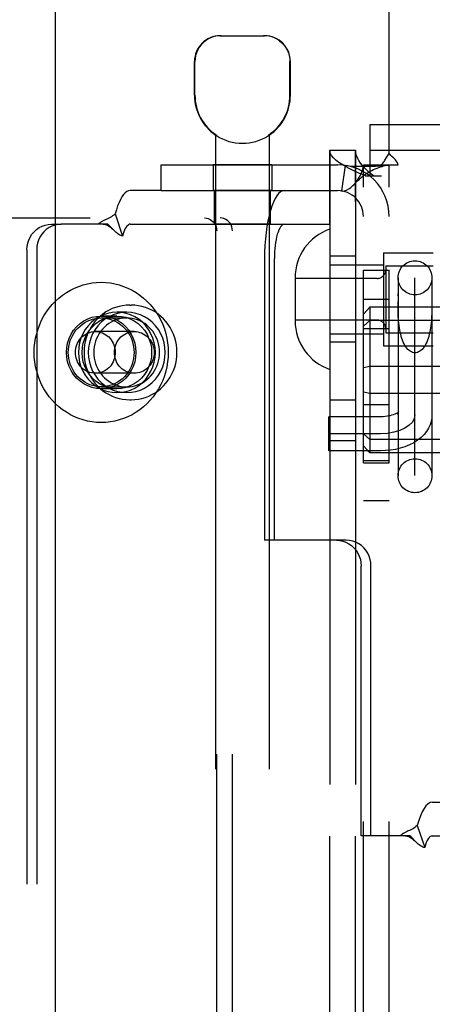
# Model space of a CAD drawing. Header units: inches. Extents: x 0 to 268, y 0 to 173.
# Tile 13 of 30: x 82.178 to 83.138, y 94.42 to 96.708. Entities that reach past the tile are written whole.
import ezdxf

# ---------------------------------------------------------------- set-up
doc = ezdxf.new("R2010")
doc.units = ezdxf.units.IN
doc.header["$LTSCALE"] = 14.739934
doc.header["$MEASUREMENT"] = 0
doc.linetypes.add('HIDDEN', pattern=[0.2, 0.1, -0.1])
doc.layers.get('0').update_dxf_attribs({"linetype": 'CONTINUOUS'})
for name, color, linetype in [('02___PRT_ALL_AXES', 7, 'CONTINUOUS'), ('03___PRT_ALL_CURVES', 7, 'CONTINUOUS'), ('DEFAULT_2', 8, 'HIDDEN'), ('DIMENSIONS', 7, 'CONTINUOUS')]:
    doc.layers.add(name, color=color, linetype=linetype)
doc.styles.get("Standard").update_dxf_attribs({"font": 'arial.ttf'})
doc.dimstyles.new('DIMSTYLE_1', dxfattribs={"dimtxt": 1.182348, "dimasz": 1.576464, "dimexe": 0.09, "dimexo": 0.07, "dimgap": 0.0375, "dimtad": 0, "dimtih": 1, "dimtoh": 1, "dimzin": 4, "dimdsep": 46, "dimtxsty": 'Standard', "dimblk": '_FILLED', "dimblk1": '_FILLED', "dimblk2": '_FILLED', "dimcen": 0.09, "dimazin": 1, "dimtfac": 1, "dimtdec": 3, "dimtofl": 0, "dimtmove": 0, "dimatfit": 3, "dimldrblk": '_FILLED', "dimfxl": 1, "dimtolj": 1, "dimtzin": 4, "dimarcsym": 0})

# ---------------------------------------------------------------- blocks, each defined once
blk = doc.blocks.new('_FILLED')
at = {"color": 0, "linetype": 'ByBlock'}
blk.add_solid([(0, 0), (-1, 0.2), (-1, -0.2)], dxfattribs=at)
blk = doc.blocks.new('*D17')
at = {"layer": 'DIMENSIONS', "color": 2, "linetype": 'Continuous'}
for p, q in [((78.6362, 102.3558), (76.1853, 102.3558)), ((82.2612, 102.3558), (85.4141, 102.3558))]:
    blk.add_line(p, q, dxfattribs=at)
at = {"layer": 'DIMENSIONS', "color": 2, "linetype": 'Continuous', "xscale": 1.5764635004, "yscale": 1.5764635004, "zscale": 1.5764635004}
blk.add_blockref('_FILLED', (78.6362, 102.3558), dxfattribs=at)
at = {"layer": 'DIMENSIONS', "color": 2, "linetype": 'Continuous', "xscale": 1.5764635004, "yscale": 1.5764635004, "zscale": 1.5764635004, "rotation": 180}
blk.add_blockref('_FILLED', (82.2612, 102.3558), dxfattribs=at)
at = {"layer": 'DIMENSIONS', "color": 2, "linetype": 'Continuous', "insert": (75.5941, 102.947), "char_height": 1.18235, "width": 3.212997, "attachment_point": 3, "line_spacing_factor": 0.9}
blk.add_mtext('3.63', dxfattribs=at)

msp = doc.modelspace()

# ---------------------------------------------------------------- linework, layer by layer
at = {"color": 3, "linetype": 'Continuous'}
msp.add_line((82.2612, 130.1419), (82.2612, 59.8499), dxfattribs=at)
at = {"layer": '02___PRT_ALL_AXES', "color": 8, "linetype": 'HIDDEN'}
for p, q in [((82.5849, 96.5324), (82.5849, 96.6109)), ((82.8079, 96.5324), (82.8079, 96.6109)), ((82.6339, 96.44), (82.6339, 92.9709)), ((82.6357, 96.44), (82.6339, 96.44)), ((82.6357, 96.44), (82.6357, 96.4388)), ((82.7571, 96.44), (82.7571, 96.4388)), ((82.7589, 96.44), (82.7571, 96.44)), ((82.7589, 96.44), (82.7589, 92.9709)), ((82.8997, 93.3369), (82.8997, 96.4049)), ((82.9597, 93.3369), (82.9597, 96.4049)), ((82.6284, 96.3709), (82.6284, 96.3109)), ((82.7644, 96.3709), (82.6284, 96.3709)), ((82.7644, 96.3709), (82.7644, 96.3109)), ((82.7644, 96.3109), (82.6284, 96.3109)), ((82.6314, 96.2329), (82.6314, 96.3109)), ((82.7614, 96.2329), (82.7614, 96.3109)), ((82.7614, 96.2329), (82.6314, 96.2329)), ((83.0247, 96.1664), (83.0247, 95.9504)), ((83.0247, 96.1664), (83.1397, 96.1664)), ((82.9597, 96.1584), (82.8997, 96.1584)), ((82.9777, 95.6779), (82.9777, 96.1264)), ((82.9777, 96.1264), (83.0377, 96.1264)), ((83.0377, 95.6779), (83.0377, 96.1264)), ((82.4342, 96.0449), (82.438, 96.0449)), ((82.9777, 96.0584), (83.0377, 96.0584)), ((82.4273, 96.0284), (82.4045, 96.0284)), ((82.4045, 96.0194), (82.3679, 96.0194)), ((82.9777, 95.9904), (83.0377, 95.9904)), ((82.9597, 95.9584), (82.8997, 95.9584)), ((83.0247, 95.9504), (83.1397, 95.9504)), ((82.4045, 95.8504), (82.3679, 95.8504)), ((82.4273, 95.8414), (82.4045, 95.8414)), ((82.4342, 95.8249), (82.438, 95.8249)), ((82.8997, 95.8249), (82.9597, 95.8249)), ((82.9777, 95.8139), (83.0377, 95.8139)), ((82.8997, 95.7299), (82.9597, 95.7299)), ((82.9777, 95.6834), (83.0377, 95.6834)), ((82.9777, 95.6779), (83.0377, 95.6779)), ((82.9777, 95.5909), (83.0377, 95.5909))]:
    msp.add_line(p, q, dxfattribs=at)
for points in [[(82.4045, 96.0284), (82.3936, 96.0277), (82.3831, 96.0256), (82.3728, 96.0223), (82.3629, 96.0176), (82.3537, 96.0118), (82.3452, 96.0048), (82.3376, 95.9969), (82.3309, 95.988), (82.3253, 95.9783), (82.3209, 95.968), (82.3177, 95.9572), (82.3157, 95.9461), (82.3151, 95.9349), (82.3157, 95.9236), (82.3177, 95.9125), (82.3209, 95.9017), (82.3253, 95.8914), (82.3309, 95.8817), (82.3376, 95.8729), (82.3452, 95.8649), (82.3537, 95.8579), (82.3629, 95.8521), (82.3728, 95.8474), (82.3831, 95.8441), (82.3936, 95.8421), (82.4045, 95.8414)], [(82.4273, 96.0284), (82.4164, 96.0277), (82.4059, 96.0256), (82.3956, 96.0223), (82.3857, 96.0176), (82.3765, 96.0118), (82.368, 96.0048), (82.3604, 95.9969), (82.3537, 95.988), (82.3481, 95.9783), (82.3437, 95.968), (82.3405, 95.9572), (82.3385, 95.9461), (82.3379, 95.9349), (82.3385, 95.9236), (82.3405, 95.9125), (82.3437, 95.9017), (82.3481, 95.8914), (82.3537, 95.8817), (82.3604, 95.8729), (82.368, 95.8649), (82.3765, 95.8579), (82.3857, 95.8521), (82.3956, 95.8474), (82.4059, 95.8441), (82.4164, 95.8421), (82.4273, 95.8414)], [(82.4045, 95.8414), (82.4153, 95.8421), (82.4259, 95.8441), (82.4362, 95.8474), (82.446, 95.8521), (82.4553, 95.8579), (82.4638, 95.8649), (82.4714, 95.8729), (82.4781, 95.8817), (82.4837, 95.8914), (82.4881, 95.9017), (82.4913, 95.9125), (82.4933, 95.9236), (82.4939, 95.9349), (82.4933, 95.9461), (82.4913, 95.9572), (82.4881, 95.968), (82.4837, 95.9783), (82.4781, 95.988), (82.4714, 95.9969), (82.4638, 96.0048), (82.4553, 96.0118), (82.446, 96.0176), (82.4362, 96.0223), (82.4259, 96.0256), (82.4153, 96.0277), (82.4045, 96.0284)], [(82.4273, 95.8414), (82.4382, 95.8421), (82.4487, 95.8441), (82.459, 95.8474), (82.4689, 95.8521), (82.4781, 95.8579), (82.4866, 95.8649), (82.4942, 95.8729), (82.5009, 95.8817), (82.5065, 95.8914), (82.5109, 95.9017), (82.5141, 95.9125), (82.5161, 95.9236), (82.5167, 95.9349), (82.5161, 95.9461), (82.5141, 95.9572), (82.5109, 95.968), (82.5065, 95.9783), (82.5009, 95.988), (82.4942, 95.9969), (82.4866, 96.0048), (82.4781, 96.0118), (82.4689, 96.0176), (82.459, 96.0223), (82.4487, 96.0256), (82.4382, 96.0277), (82.4273, 96.0284)], [(82.3679, 95.8504), (82.3573, 95.8511), (82.347, 95.8532), (82.337, 95.8568), (82.3275, 95.8617), (82.3188, 95.8678), (82.3108, 95.8751), (82.3038, 95.8834), (82.298, 95.8926), (82.2933, 95.9025), (82.2899, 95.913), (82.2878, 95.9238), (82.2871, 95.9349), (82.2878, 95.9459), (82.2899, 95.9567), (82.2933, 95.9672), (82.298, 95.9771), (82.3038, 95.9863), (82.3108, 95.9946), (82.3188, 96.0019), (82.3275, 96.008), (82.337, 96.0129), (82.347, 96.0165), (82.3573, 96.0186), (82.3679, 96.0194)], [(82.4045, 95.8504), (82.3939, 95.8511), (82.3836, 95.8532), (82.3736, 95.8568), (82.3641, 95.8617), (82.3553, 95.8678), (82.3474, 95.8751), (82.3404, 95.8834), (82.3345, 95.8926), (82.3298, 95.9025), (82.3264, 95.913), (82.3244, 95.9238), (82.3237, 95.9349), (82.3244, 95.9459), (82.3264, 95.9567), (82.3298, 95.9672), (82.3345, 95.9771), (82.3404, 95.9863), (82.3474, 95.9946), (82.3553, 96.0019), (82.3641, 96.008), (82.3736, 96.0129), (82.3836, 96.0165), (82.3939, 96.0186), (82.4045, 96.0194)], [(82.4273, 96.0149), (82.421, 96.0146), (82.4147, 96.0138), (82.4085, 96.0124), (82.4025, 96.0105), (82.3966, 96.0081), (82.3909, 96.0052), (82.3855, 96.0018), (82.3803, 95.998), (82.3755, 95.9937), (82.371, 95.989), (82.3669, 95.984), (82.3633, 95.9786), (82.36, 95.9729), (82.3572, 95.967), (82.3549, 95.9608), (82.3531, 95.9545), (82.3518, 95.948), (82.3511, 95.9415), (82.3508, 95.9349)], [(82.3679, 96.0194), (82.3786, 96.0186), (82.3889, 96.0165), (82.3989, 96.0129), (82.4084, 96.008), (82.4171, 96.0019), (82.4251, 95.9946), (82.4321, 95.9863), (82.4379, 95.9771), (82.4426, 95.9672), (82.446, 95.9567), (82.4481, 95.9459), (82.4488, 95.9349), (82.4481, 95.9238), (82.446, 95.913), (82.4426, 95.9025), (82.4379, 95.8926), (82.4321, 95.8834), (82.4251, 95.8751), (82.4171, 95.8678), (82.4084, 95.8617), (82.3989, 95.8568), (82.3889, 95.8532), (82.3786, 95.8511), (82.3679, 95.8504)], [(82.4045, 96.0194), (82.4151, 96.0186), (82.4254, 96.0165), (82.4354, 96.0129), (82.4449, 96.008), (82.4537, 96.0019), (82.4616, 95.9946), (82.4686, 95.9863), (82.4745, 95.9771), (82.4791, 95.9672), (82.4825, 95.9567), (82.4846, 95.9459), (82.4853, 95.9349), (82.4846, 95.9238), (82.4825, 95.913), (82.4791, 95.9025), (82.4745, 95.8926), (82.4686, 95.8834), (82.4616, 95.8751), (82.4537, 95.8678), (82.4449, 95.8617), (82.4354, 95.8568), (82.4254, 95.8532), (82.4151, 95.8511), (82.4045, 95.8504)], [(82.5038, 95.9349), (82.5035, 95.9415), (82.5028, 95.948), (82.5015, 95.9545), (82.4997, 95.9608), (82.4974, 95.967), (82.4946, 95.9729), (82.4913, 95.9786), (82.4877, 95.984), (82.4836, 95.989), (82.4791, 95.9937), (82.4743, 95.998), (82.4691, 96.0018), (82.4637, 96.0052), (82.458, 96.0081), (82.4521, 96.0105), (82.4461, 96.0124), (82.4399, 96.0138), (82.4336, 96.0146), (82.4273, 96.0149)], [(82.3508, 95.9349), (82.3511, 95.9282), (82.3518, 95.9217), (82.3531, 95.9152), (82.3549, 95.9089), (82.3572, 95.9027), (82.36, 95.8968), (82.3633, 95.8911), (82.3669, 95.8857), (82.371, 95.8807), (82.3755, 95.876), (82.3803, 95.8717), (82.3855, 95.8679), (82.3909, 95.8645), (82.3966, 95.8616), (82.4025, 95.8592), (82.4085, 95.8573), (82.4147, 95.8559), (82.421, 95.8551), (82.4273, 95.8549)], [(82.4273, 95.8549), (82.4336, 95.8551), (82.4399, 95.8559), (82.4461, 95.8573), (82.4521, 95.8592), (82.458, 95.8616), (82.4637, 95.8645), (82.4691, 95.8679), (82.4743, 95.8717), (82.4791, 95.876), (82.4836, 95.8807), (82.4877, 95.8857), (82.4913, 95.8911), (82.4946, 95.8968), (82.4974, 95.9027), (82.4997, 95.9089), (82.5015, 95.9152), (82.5028, 95.9217), (82.5035, 95.9282), (82.5038, 95.9349)]]:
    msp.add_lwpolyline(points, dxfattribs=at)
for radius, start, end in [(0.1115, 180, 235.907), (0.1105, 180, 236.6915), (0.1105, 303.3085, 360), (0.1115, 304.093, 360), (0.1115, 237.033, 302.967)]:
    msp.add_arc((82.6964, 96.5324), radius, start, end, dxfattribs=at)
at = {"layer": '03___PRT_ALL_CURVES', "color": 8, "linetype": 'HIDDEN'}
for p, q in [((83.0977, 95.6486), (83.0977, 96.108)), ((83.0177, 95.7459), (82.8977, 95.7459))]:
    msp.add_line(p, q, dxfattribs=at)
msp.add_lwpolyline([(83.0977, 95.7895), (83.0961, 95.781), (83.0916, 95.7729), (83.0843, 95.7654), (83.0742, 95.7586), (83.0622, 95.7532), (83.0484, 95.7492), (83.0335, 95.7467), (83.0177, 95.7459)], dxfattribs=at)
at = {"layer": 'DEFAULT_2', "color": 8, "linetype": 'HIDDEN'}
for p, q in [((83.0377, 96.397), (83.0377, 97.2459)), ((82.6449, 96.6709), (82.7479, 96.6709)), ((82.5859, 96.5324), (82.5859, 96.6109)), ((82.8069, 96.5324), (82.8069, 96.6109)), ((82.9932, 96.3449), (82.9932, 96.4649)), ((82.9932, 96.4649), (84.7122, 96.4649)), ((82.8997, 96.4049), (82.8997, 93.3369)), ((82.8997, 96.4049), (82.9597, 96.4049)), ((82.9597, 96.4049), (82.9597, 93.3369)), ((82.9932, 96.4049), (84.7122, 96.4049)), ((82.5077, 96.3109), (82.5077, 96.3709)), ((82.5077, 96.3709), (82.9177, 96.3709)), ((82.9355, 96.3695), (82.9266, 96.3102)), ((82.9777, 93.3709), (82.9777, 96.3709)), ((82.9777, 96.3709), (83.0194, 96.3709)), ((83.0194, 96.3709), (83.0585, 96.3709)), ((83.0377, 93.3709), (83.0377, 96.3709)), ((82.9826, 96.3449), (83.0197, 96.3449)), ((82.5077, 96.3109), (82.4354, 96.3109)), ((82.5077, 96.3109), (82.9177, 96.3109)), ((82.8995, 96.2329), (82.8995, 96.3109)), ((82.4006, 96.2566), (82.4178, 96.2054)), ((80.8686, 96.2474), (82.6445, 96.2474)), ((82.2524, 96.2329), (82.2752, 96.2329)), ((82.3836, 96.2329), (82.2752, 96.2329)), ((82.3941, 96.2219), (82.3876, 96.2289)), ((82.4354, 96.2329), (82.8995, 96.2329)), ((82.3947, 96.2214), (82.3941, 96.2219)), ((82.6367, 93.5274), (82.6367, 96.2174)), ((82.6732, 93.5274), (82.6732, 96.2174)), ((82.1951, 96.1729), (82.1951, 93.5729)), ((82.2179, 96.1729), (82.2179, 93.5729)), ((82.7478, 96.1529), (82.7478, 95.4984)), ((82.7706, 95.4984), (82.7706, 96.1529)), ((82.8997, 96.1384), (83.0247, 96.1384)), ((83.0297, 96.1364), (83.0297, 95.9804)), ((83.0297, 96.1364), (83.1397, 96.1364)), ((82.8187, 96.1079), (82.8187, 96.0088)), ((83.0097, 96.1069), (82.8187, 96.1069)), ((83.0582, 96.1083), (83.0582, 95.6483)), ((83.1372, 96.1083), (83.1372, 95.6483)), ((83.0582, 96.0667), (83.0582, 96.0711)), ((83.0582, 96.0436), (83.0582, 96.0532)), ((82.9927, 96.0404), (82.9777, 96.0241)), ((82.9927, 96.0404), (82.9927, 95.7013)), ((86.4627, 96.0404), (82.9927, 96.0404)), ((82.3679, 96.0149), (82.4273, 96.0149)), ((83.0097, 96.0099), (82.8187, 96.0099)), ((82.9927, 96.0091), (82.9777, 95.9958)), ((86.4627, 96.0091), (82.9927, 96.0091)), ((82.4448, 95.9834), (82.3542, 95.9834)), ((82.8997, 95.9784), (83.0247, 95.9784)), ((83.0297, 95.9804), (83.1397, 95.9804)), ((82.4448, 95.8864), (82.3542, 95.8864)), ((82.9927, 95.9022), (82.9777, 95.8992)), ((86.4627, 95.9022), (82.9927, 95.9022)), ((82.3679, 95.8549), (82.4273, 95.8549)), ((82.9927, 95.8395), (82.9777, 95.8425)), ((86.4627, 95.8395), (82.9927, 95.8395)), ((82.8977, 95.7064), (82.8977, 95.7854)), ((83.0177, 95.7854), (82.8977, 95.7854)), ((82.9927, 95.7326), (82.9777, 95.7459)), ((86.4627, 95.7326), (82.9927, 95.7326)), ((83.0177, 95.7064), (82.8977, 95.7064)), ((82.9927, 95.7013), (82.9777, 95.7176)), ((86.4627, 95.7013), (82.9927, 95.7013)), ((82.7706, 95.4984), (82.7478, 95.4984)), ((82.938, 95.4984), (82.7706, 95.4984)), ((82.9725, 94.8114), (82.9725, 95.4384)), ((82.9953, 94.8114), (82.9953, 95.4384)), ((83.1378, 94.8894), (83.5036, 94.8894)), ((83.103, 94.8351), (83.1202, 94.7839)), ((82.9953, 94.8114), (82.9725, 94.8114)), ((83.086, 94.8114), (82.9953, 94.8114)), ((83.1378, 94.8114), (83.5036, 94.8114)), ((83.0965, 94.8004), (83.09, 94.8074)), ((83.0971, 94.7999), (83.0965, 94.8004))]:
    msp.add_line(p, q, dxfattribs=at)
for points in [[(82.6471, 96.6709), (82.641, 96.6706), (82.6347, 96.6696), (82.6283, 96.668), (82.622, 96.6657), (82.616, 96.6626), (82.6102, 96.6589), (82.605, 96.6545), (82.6003, 96.6496), (82.596, 96.644), (82.5924, 96.6379), (82.5896, 96.6314), (82.5875, 96.6246), (82.5863, 96.6178), (82.5859, 96.6109)], [(82.7826, 96.6589), (82.7769, 96.6626), (82.7708, 96.6657), (82.7645, 96.668), (82.7581, 96.6696), (82.7519, 96.6706), (82.7457, 96.6709)], [(82.7826, 96.6589), (82.7878, 96.6545), (82.7926, 96.6496), (82.7968, 96.644), (82.8004, 96.6379), (82.8032, 96.6314), (82.8053, 96.6246), (82.8065, 96.6178), (82.8069, 96.6109)], [(82.9826, 96.3449), (82.9686, 96.3509), (82.9554, 96.3569), (82.9432, 96.3629), (82.9322, 96.3689), (82.9226, 96.3749), (82.9145, 96.3809), (82.9081, 96.3869), (82.9034, 96.3929), (82.9006, 96.3989), (82.8997, 96.4049)], [(83.0011, 96.3449), (82.9941, 96.3509), (82.9875, 96.3569), (82.9814, 96.3629), (82.9759, 96.3689), (82.9711, 96.3749), (82.9671, 96.3809), (82.9639, 96.3869), (82.9615, 96.3929), (82.9601, 96.3989), (82.9597, 96.4049)], [(83.0316, 96.3878), (83.033, 96.3901), (83.0346, 96.3924), (83.0361, 96.3948), (83.0377, 96.397)], [(83.0441, 96.3903), (83.0418, 96.3925), (83.0397, 96.3947), (83.0377, 96.397)], [(83.0585, 96.3709), (83.0579, 96.3732), (83.0571, 96.3756), (83.0558, 96.378), (83.0542, 96.3803), (83.0525, 96.3824), (83.0506, 96.3843), (83.0486, 96.3863), (83.0441, 96.3903)], [(82.9355, 96.3695), (82.944, 96.3685), (82.9529, 96.3679), (82.9619, 96.3675), (82.9707, 96.3674), (82.9789, 96.3674), (82.9866, 96.3675), (82.9936, 96.3676), (83.0001, 96.3678), (83.0062, 96.3681), (83.012, 96.3684), (83.0175, 96.3687), (83.0225, 96.3691), (83.0269, 96.3694), (83.0307, 96.3698), (83.0337, 96.3701), (83.0352, 96.3703)], [(82.9576, 96.3269), (82.9582, 96.3275), (82.9625, 96.333), (82.9666, 96.339), (82.9703, 96.3453), (82.9734, 96.3521), (82.9758, 96.3587), (82.9772, 96.365), (82.9777, 96.3709)], [(82.9576, 96.3269), (82.9604, 96.3299), (82.9643, 96.334), (82.9683, 96.3377), (82.9724, 96.3413), (82.9764, 96.3445), (82.9805, 96.3475), (82.9846, 96.3504), (82.9887, 96.353), (82.9929, 96.3554), (82.997, 96.3577), (83.0012, 96.3597), (83.0053, 96.3616), (83.0094, 96.3633), (83.0134, 96.3648), (83.0173, 96.3661), (83.0212, 96.3673), (83.0248, 96.3682), (83.0284, 96.3691), (83.0317, 96.3697), (83.0348, 96.3702), (83.0359, 96.3704)], [(83.0194, 96.3709), (83.0215, 96.3732), (83.0234, 96.3755), (83.0251, 96.3776), (83.0265, 96.3797), (83.0279, 96.3817), (83.0291, 96.3837), (83.0316, 96.3878)], [(83.0359, 96.3704), (83.0372, 96.3706), (83.0377, 96.3709)], [(82.9266, 96.3102), (82.9301, 96.31), (82.9341, 96.3106), (82.9387, 96.3122), (82.9436, 96.3148), (82.9486, 96.3183), (82.9535, 96.3226), (82.9576, 96.3269)], [(82.4354, 96.3109), (82.4314, 96.3103), (82.4275, 96.3086), (82.4237, 96.3057), (82.4199, 96.3017), (82.4162, 96.2967), (82.4127, 96.2905), (82.4094, 96.2834), (82.4062, 96.2754), (82.4033, 96.2665), (82.4006, 96.2566)], [(82.794, 96.3109), (82.7895, 96.3101), (82.785, 96.3078), (82.7806, 96.304), (82.7763, 96.2988), (82.7722, 96.2922), (82.7683, 96.2842), (82.7647, 96.275), (82.7613, 96.2646), (82.7583, 96.2531), (82.7556, 96.2406), (82.7533, 96.2273), (82.7513, 96.2133), (82.7498, 96.1987), (82.7487, 96.1837), (82.748, 96.1684), (82.7478, 96.1529)], [(82.4006, 96.2566), (82.3976, 96.2542), (82.3946, 96.2521), (82.3916, 96.2501), (82.3885, 96.2484), (82.3855, 96.2469), (82.3825, 96.2455), (82.3796, 96.2441), (82.3768, 96.2428), (82.3739, 96.2413), (82.3709, 96.2398), (82.3681, 96.2381), (82.3654, 96.2363), (82.363, 96.2346), (82.3608, 96.2329)], [(82.1951, 96.1729), (82.1956, 96.1808), (82.197, 96.1884), (82.1994, 96.1958), (82.2028, 96.2029), (82.2069, 96.2094), (82.2119, 96.2153), (82.2175, 96.2205), (82.2238, 96.2248), (82.2305, 96.2283), (82.2376, 96.2308), (82.2449, 96.2323), (82.2524, 96.2329)], [(82.2752, 96.2329), (82.2677, 96.2323), (82.2604, 96.2308), (82.2533, 96.2283), (82.2466, 96.2248), (82.2403, 96.2205), (82.2347, 96.2153), (82.2297, 96.2094), (82.2256, 96.2029), (82.2222, 96.1958), (82.2198, 96.1884), (82.2184, 96.1808), (82.2179, 96.1729)], [(82.3728, 96.2329), (82.3745, 96.2328), (82.3773, 96.2323), (82.38, 96.2316), (82.3825, 96.2306), (82.385, 96.2293), (82.3874, 96.2277), (82.3898, 96.2259), (82.3921, 96.2239), (82.3947, 96.2214)], [(82.3876, 96.2289), (82.3855, 96.2309), (82.3836, 96.2329)], [(82.4354, 96.2329), (82.4334, 96.2326), (82.4314, 96.2317), (82.4295, 96.2302), (82.4275, 96.2282), (82.4257, 96.2257), (82.4239, 96.2226), (82.4222, 96.219), (82.4206, 96.2149), (82.4191, 96.2104), (82.4178, 96.2054)], [(82.608, 96.2474), (82.6125, 96.247), (82.6168, 96.2459), (82.621, 96.2441), (82.6248, 96.2416), (82.6283, 96.2386), (82.6312, 96.235), (82.6335, 96.231), (82.6353, 96.2266), (82.6363, 96.2221), (82.6367, 96.2174)], [(82.6732, 96.2174), (82.6728, 96.2221), (82.6718, 96.2266), (82.6701, 96.231), (82.6677, 96.235), (82.6648, 96.2386), (82.6614, 96.2416), (82.6575, 96.2441), (82.6534, 96.2459), (82.6491, 96.247), (82.6445, 96.2474)], [(82.794, 96.2329), (82.7917, 96.2325), (82.7894, 96.2313), (82.7872, 96.2294), (82.7851, 96.2268), (82.783, 96.2234), (82.781, 96.2194), (82.7792, 96.2147), (82.7775, 96.2094), (82.7759, 96.2036), (82.7746, 96.1973), (82.7734, 96.1906), (82.7724, 96.1835), (82.7716, 96.1761), (82.7711, 96.1685), (82.7707, 96.1607), (82.7706, 96.1529)], [(82.4178, 96.2054), (82.4156, 96.206), (82.4135, 96.2067), (82.4114, 96.2077), (82.4093, 96.2089), (82.407, 96.2103), (82.4048, 96.212), (82.4027, 96.2137), (82.4007, 96.2155), (82.3985, 96.2175), (82.3963, 96.2197), (82.3947, 96.2214)], [(82.2121, 95.9349), (82.2124, 95.946), (82.2135, 95.9571), (82.2153, 95.968), (82.2179, 95.9788), (82.2211, 95.9894), (82.225, 95.9998), (82.2295, 96.0098), (82.2348, 96.0195), (82.2406, 96.0289), (82.247, 96.0377), (82.254, 96.0461), (82.2616, 96.054), (82.2696, 96.0613), (82.2781, 96.068), (82.287, 96.0741), (82.2962, 96.0796), (82.3058, 96.0844), (82.3157, 96.0884), (82.3259, 96.0918), (82.3362, 96.0944), (82.3467, 96.0963), (82.3573, 96.0975), (82.3679, 96.0979), (82.3786, 96.0975), (82.3892, 96.0963), (82.3997, 96.0944), (82.41, 96.0918), (82.4201, 96.0884), (82.4301, 96.0844), (82.4397, 96.0796), (82.4489, 96.0741), (82.4578, 96.068), (82.4663, 96.0613), (82.4743, 96.054), (82.4819, 96.0461), (82.4889, 96.0377), (82.4953, 96.0289), (82.5011, 96.0195), (82.5063, 96.0098), (82.5109, 95.9998), (82.5148, 95.9894), (82.518, 95.9788), (82.5206, 95.968), (82.5224, 95.9571), (82.5235, 95.946), (82.5238, 95.9349)], [(82.4342, 96.0449), (82.4259, 96.0445), (82.4176, 96.0435), (82.4095, 96.0418), (82.4015, 96.0395), (82.3937, 96.0366), (82.3861, 96.033), (82.3789, 96.0288), (82.3719, 96.024), (82.3654, 96.0187), (82.3592, 96.0128), (82.3535, 96.0065), (82.3484, 95.9997), (82.3437, 95.9925), (82.3396, 95.9849), (82.3361, 95.9771), (82.3332, 95.969), (82.3309, 95.9606), (82.3293, 95.9521), (82.3283, 95.9435), (82.328, 95.9349)], [(82.5442, 95.9349), (82.5439, 95.9435), (82.5429, 95.9521), (82.5412, 95.9606), (82.539, 95.969), (82.536, 95.9771), (82.5325, 95.985), (82.5284, 95.9925), (82.5238, 95.9997), (82.5186, 96.0065), (82.5129, 96.0128), (82.5068, 96.0187), (82.5002, 96.024), (82.4933, 96.0288), (82.486, 96.033), (82.4785, 96.0365), (82.4707, 96.0395), (82.4627, 96.0418), (82.4545, 96.0435), (82.4463, 96.0445), (82.438, 96.0449)], [(83.1371, 96.0532), (83.1371, 96.0436), (83.137, 96.0387), (83.1369, 96.0337), (83.1368, 96.0286), (83.1366, 96.0235), (83.1364, 96.0183), (83.1361, 96.0131), (83.1357, 96.0079), (83.1352, 96.0026), (83.1346, 95.9974), (83.1339, 95.9922), (83.1331, 95.987), (83.1321, 95.982), (83.131, 95.977), (83.1297, 95.9722), (83.1283, 95.9675), (83.1267, 95.9631), (83.125, 95.9588), (83.1231, 95.9548), (83.1211, 95.9511), (83.1189, 95.9476), (83.1166, 95.9445), (83.1141, 95.9418), (83.1116, 95.9394), (83.1089, 95.9375), (83.1062, 95.9359), (83.1034, 95.9348), (83.1005, 95.9342), (83.0977, 95.9339)], [(83.0977, 95.9339), (83.0948, 95.9342), (83.092, 95.9348), (83.0892, 95.9359), (83.0864, 95.9375), (83.0838, 95.9394), (83.0812, 95.9418), (83.0788, 95.9445), (83.0764, 95.9476), (83.0743, 95.9511), (83.0722, 95.9548), (83.0703, 95.9588), (83.0686, 95.9631), (83.067, 95.9675), (83.0656, 95.9722), (83.0644, 95.977), (83.0632, 95.982), (83.0623, 95.987), (83.0614, 95.9922), (83.0607, 95.9974), (83.0601, 96.0026), (83.0596, 96.0079), (83.0593, 96.0131), (83.0589, 96.0183), (83.0587, 96.0235), (83.0585, 96.0286), (83.0584, 96.0337), (83.0583, 96.0387), (83.0582, 96.0436)], [(82.2914, 95.9349), (82.2917, 95.9419), (82.2926, 95.9487), (82.2941, 95.9556), (82.2961, 95.9622), (82.2986, 95.9687), (82.3017, 95.9749), (82.3053, 95.9807), (82.3093, 95.9863), (82.3139, 95.9914), (82.3188, 95.9961), (82.3241, 96.0004), (82.3297, 96.0041), (82.3356, 96.0074), (82.3418, 96.01), (82.3481, 96.0121), (82.3547, 96.0136), (82.3613, 96.0146), (82.3679, 96.0149)], [(82.3679, 96.0149), (82.3746, 96.0146), (82.3812, 96.0136), (82.3877, 96.0121), (82.3941, 96.01), (82.4003, 96.0074), (82.4062, 96.0041), (82.4118, 96.0004), (82.4171, 95.9961), (82.422, 95.9914), (82.4266, 95.9863), (82.4306, 95.9807), (82.4342, 95.9749), (82.4373, 95.9687), (82.4398, 95.9622), (82.4418, 95.9556), (82.4433, 95.9487), (82.4442, 95.9419), (82.4445, 95.9349)], [(82.3078, 95.9349), (82.308, 95.9394), (82.3086, 95.9438), (82.3096, 95.9481), (82.311, 95.9524), (82.3127, 95.9565), (82.3148, 95.9604), (82.3172, 95.9641), (82.3199, 95.9675), (82.323, 95.9707), (82.3263, 95.9736), (82.3298, 95.9761), (82.3335, 95.9783), (82.3375, 95.9801), (82.3415, 95.9815), (82.3457, 95.9825), (82.3499, 95.9831), (82.3542, 95.9834)], [(82.3542, 95.9834), (82.3585, 95.9831), (82.3627, 95.9825), (82.3669, 95.9815), (82.371, 95.9801), (82.3749, 95.9783), (82.3786, 95.9761), (82.3822, 95.9736), (82.3855, 95.9707), (82.3885, 95.9675), (82.3912, 95.9641), (82.3936, 95.9604), (82.3957, 95.9565), (82.3975, 95.9524), (82.3988, 95.9481), (82.3998, 95.9438), (82.4004, 95.9394), (82.4006, 95.9349)], [(82.3985, 95.9349), (82.3987, 95.9394), (82.3993, 95.9438), (82.4002, 95.9481), (82.4016, 95.9524), (82.4033, 95.9565), (82.4054, 95.9604), (82.4078, 95.9641), (82.4106, 95.9675), (82.4136, 95.9707), (82.4169, 95.9736), (82.4204, 95.9761), (82.4242, 95.9783), (82.4281, 95.9801), (82.4321, 95.9815), (82.4363, 95.9825), (82.4406, 95.9831), (82.4448, 95.9834)], [(82.4448, 95.9834), (82.4491, 95.9831), (82.4534, 95.9825), (82.4575, 95.9815), (82.4616, 95.9801), (82.4655, 95.9783), (82.4693, 95.9761), (82.4728, 95.9736), (82.4761, 95.9707), (82.4791, 95.9675), (82.4819, 95.9641), (82.4843, 95.9604), (82.4864, 95.9565), (82.4881, 95.9524), (82.4895, 95.9481), (82.4904, 95.9438), (82.491, 95.9394), (82.4912, 95.9349)], [(82.5238, 95.9349), (82.5235, 95.9237), (82.5224, 95.9127), (82.5206, 95.9017), (82.518, 95.8909), (82.5148, 95.8803), (82.5109, 95.8699), (82.5063, 95.8599), (82.5011, 95.8502), (82.4953, 95.8409), (82.4889, 95.832), (82.4819, 95.8236), (82.4743, 95.8157), (82.4663, 95.8084), (82.4578, 95.8017), (82.4489, 95.7956), (82.4397, 95.7901), (82.4301, 95.7854), (82.4201, 95.7813), (82.41, 95.7779), (82.3997, 95.7753), (82.3892, 95.7734), (82.3786, 95.7722), (82.3679, 95.7719), (82.3573, 95.7722), (82.3467, 95.7734), (82.3362, 95.7753), (82.3259, 95.7779), (82.3157, 95.7813), (82.3058, 95.7854), (82.2962, 95.7901), (82.287, 95.7956), (82.2781, 95.8017), (82.2696, 95.8084), (82.2616, 95.8157), (82.254, 95.8236), (82.247, 95.832), (82.2406, 95.8409), (82.2348, 95.8502), (82.2295, 95.8599), (82.225, 95.8699), (82.2211, 95.8803), (82.2179, 95.8909), (82.2153, 95.9017), (82.2135, 95.9127), (82.2124, 95.9237), (82.2121, 95.9349)], [(82.3679, 95.8549), (82.3613, 95.8552), (82.3547, 95.8561), (82.3481, 95.8576), (82.3418, 95.8597), (82.3356, 95.8624), (82.3297, 95.8656), (82.3241, 95.8693), (82.3188, 95.8736), (82.3139, 95.8783), (82.3093, 95.8834), (82.3053, 95.889), (82.3017, 95.8949), (82.2986, 95.901), (82.2961, 95.9075), (82.2941, 95.9142), (82.2926, 95.921), (82.2917, 95.9279), (82.2914, 95.9349)], [(82.3542, 95.8864), (82.3499, 95.8866), (82.3457, 95.8872), (82.3415, 95.8882), (82.3375, 95.8896), (82.3335, 95.8914), (82.3298, 95.8936), (82.3263, 95.8962), (82.323, 95.899), (82.3199, 95.9022), (82.3172, 95.9056), (82.3148, 95.9093), (82.3127, 95.9132), (82.311, 95.9173), (82.3096, 95.9216), (82.3086, 95.9259), (82.308, 95.9304), (82.3078, 95.9349)], [(82.328, 95.9349), (82.3283, 95.9262), (82.3293, 95.9176), (82.3309, 95.9091), (82.3332, 95.9007), (82.3361, 95.8926), (82.3396, 95.8847), (82.3437, 95.8772), (82.3484, 95.87), (82.3535, 95.8632), (82.3592, 95.8569), (82.3654, 95.8511), (82.3719, 95.8457), (82.3788, 95.841), (82.3861, 95.8368), (82.3937, 95.8332), (82.4015, 95.8302), (82.4095, 95.8279), (82.4176, 95.8262), (82.4259, 95.8252), (82.4342, 95.8249)], [(82.4006, 95.9349), (82.4004, 95.9304), (82.3998, 95.9259), (82.3988, 95.9216), (82.3975, 95.9173), (82.3957, 95.9132), (82.3936, 95.9093), (82.3912, 95.9056), (82.3885, 95.9022), (82.3855, 95.899), (82.3822, 95.8962), (82.3786, 95.8936), (82.3749, 95.8914), (82.371, 95.8896), (82.3669, 95.8882), (82.3627, 95.8872), (82.3585, 95.8866), (82.3542, 95.8864)], [(82.4445, 95.9349), (82.4442, 95.9279), (82.4433, 95.921), (82.4418, 95.9142), (82.4398, 95.9075), (82.4373, 95.901), (82.4342, 95.8949), (82.4306, 95.889), (82.4266, 95.8834), (82.422, 95.8783), (82.4171, 95.8736), (82.4118, 95.8693), (82.4062, 95.8656), (82.4003, 95.8624), (82.3941, 95.8597), (82.3877, 95.8576), (82.3812, 95.8561), (82.3746, 95.8552), (82.3679, 95.8549)], [(82.4448, 95.8864), (82.4406, 95.8866), (82.4363, 95.8872), (82.4321, 95.8882), (82.4281, 95.8896), (82.4242, 95.8914), (82.4204, 95.8936), (82.4169, 95.8962), (82.4136, 95.899), (82.4106, 95.9022), (82.4078, 95.9056), (82.4054, 95.9093), (82.4033, 95.9132), (82.4016, 95.9173), (82.4002, 95.9216), (82.3993, 95.9259), (82.3987, 95.9304), (82.3985, 95.9349)], [(82.438, 95.8249), (82.4463, 95.8252), (82.4545, 95.8262), (82.4627, 95.8279), (82.4707, 95.8302), (82.4785, 95.8332), (82.486, 95.8367), (82.4933, 95.8409), (82.5002, 95.8457), (82.5068, 95.8511), (82.5129, 95.8569), (82.5186, 95.8632), (82.5238, 95.87), (82.5284, 95.8772), (82.5325, 95.8848), (82.5361, 95.8926), (82.539, 95.9008), (82.5412, 95.9091), (82.5429, 95.9176), (82.5439, 95.9262), (82.5442, 95.9349)], [(82.4912, 95.9349), (82.491, 95.9304), (82.4904, 95.9259), (82.4895, 95.9216), (82.4881, 95.9173), (82.4864, 95.9132), (82.4843, 95.9093), (82.4819, 95.9056), (82.4791, 95.9022), (82.4761, 95.899), (82.4728, 95.8962), (82.4693, 95.8936), (82.4655, 95.8914), (82.4616, 95.8896), (82.4575, 95.8882), (82.4534, 95.8872), (82.4491, 95.8866), (82.4448, 95.8864)], [(83.0598, 95.7962), (83.06, 95.7965), (83.0601, 95.7967), (83.0599, 95.7964), (83.0591, 95.7958), (83.0579, 95.7949), (83.0561, 95.7937), (83.0537, 95.7925), (83.0508, 95.7912), (83.0473, 95.7899), (83.0433, 95.7887), (83.0388, 95.7875), (83.0339, 95.7866), (83.0287, 95.7859), (83.0233, 95.7855), (83.0177, 95.7854)], [(83.0582, 95.7895), (83.0584, 95.7921), (83.0589, 95.7942), (83.0595, 95.7957), (83.0598, 95.7962)], [(83.1372, 95.7895), (83.1367, 95.7818), (83.1352, 95.774), (83.1328, 95.7663), (83.1293, 95.7586), (83.1247, 95.7511), (83.1189, 95.7439), (83.1119, 95.737), (83.1038, 95.7306), (83.0947, 95.7248), (83.0847, 95.7198), (83.0742, 95.7156), (83.0632, 95.7122), (83.052, 95.7096), (83.0407, 95.7078), (83.0292, 95.7067), (83.0177, 95.7064)], [(82.9152, 95.4984), (82.9227, 95.4978), (82.93, 95.4963), (82.9371, 95.4938), (82.9439, 95.4903), (82.9501, 95.486), (82.9557, 95.4808), (82.9607, 95.4749), (82.9649, 95.4684), (82.9682, 95.4613), (82.9706, 95.4539), (82.972, 95.4463), (82.9725, 95.4384)], [(82.9953, 95.4384), (82.9948, 95.4463), (82.9934, 95.4539), (82.991, 95.4613), (82.9877, 95.4684), (82.9835, 95.4749), (82.9785, 95.4808), (82.9729, 95.486), (82.9667, 95.4903), (82.9599, 95.4938), (82.9528, 95.4963), (82.9455, 95.4978), (82.938, 95.4984)], [(83.1378, 94.8894), (83.1328, 94.8884), (83.128, 94.8858), (83.1232, 94.8813), (83.1187, 94.8752), (83.1143, 94.8674), (83.1102, 94.858), (83.1064, 94.8473), (83.103, 94.8351)], [(83.103, 94.8351), (83.1, 94.8327), (83.097, 94.8305), (83.094, 94.8286), (83.0909, 94.8269), (83.0879, 94.8254), (83.0849, 94.824), (83.0821, 94.8226), (83.0792, 94.8213), (83.0763, 94.8198), (83.0734, 94.8183), (83.0705, 94.8166), (83.0678, 94.8148), (83.0654, 94.8131), (83.0632, 94.8114)], [(83.0752, 94.8114), (83.0769, 94.8113), (83.0797, 94.8108), (83.0824, 94.8101), (83.0849, 94.8091), (83.0874, 94.8078), (83.0898, 94.8062), (83.0922, 94.8044), (83.0945, 94.8024), (83.0971, 94.7999)], [(83.09, 94.8074), (83.0879, 94.8094), (83.086, 94.8114)], [(83.1378, 94.8114), (83.1353, 94.8109), (83.1328, 94.8095), (83.1304, 94.8073), (83.1281, 94.8042), (83.1259, 94.8002), (83.1238, 94.7955), (83.1219, 94.7901), (83.1202, 94.7839)], [(83.1202, 94.7839), (83.1181, 94.7845), (83.1159, 94.7852), (83.1138, 94.7862), (83.1117, 94.7874), (83.1094, 94.7888), (83.1072, 94.7905), (83.1051, 94.7922), (83.1031, 94.794), (83.1009, 94.796), (83.0987, 94.7982), (83.0971, 94.7999)]]:
    msp.add_lwpolyline(points, dxfattribs=at)
for centre in [(83.0977, 96.1083), (83.0977, 95.6483)]:
    msp.add_circle(centre, 0.0395, dxfattribs=at)
for centre, radius, start, end in [((82.6449, 96.6109), 0.06, 90, 180), ((82.7479, 96.6109), 0.06, 0, 90), ((82.9177, 96.2509), 0.12, 0, 90), ((82.9177, 96.2509), 0.06, 0, 90), ((82.9387, 96.1079), 0.12, 108.9656, 180), ((83.0097, 96.1269), 0.02, 270, 360), ((82.9387, 96.0088), 0.12, 180, 251.0344), ((83.0097, 95.9899), 0.02, 0, 90)]:
    msp.add_arc(centre, radius, start, end, dxfattribs=at)

# ---------------------------------------------------------------- dimensions: what is measured, and where the dimension line sits
at = {"layer": 'DIMENSIONS', "color": 2, "linetype": 'Continuous'}
dim = msp.add_linear_dim(base=(82.2611635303, 102.3558101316), p1=(78.6361635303, 95.8708586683), p2=(82.2611635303, 59.8698586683), dimstyle='DIMSTYLE_1', dxfattribs=at)
dim.commit()
dim.dimension.update_dxf_attribs({"geometry": '*D17', "text_midpoint": (73.9860980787, 102.349218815), "dimtype": 160})

doc.saveas('drawing.dxf')
